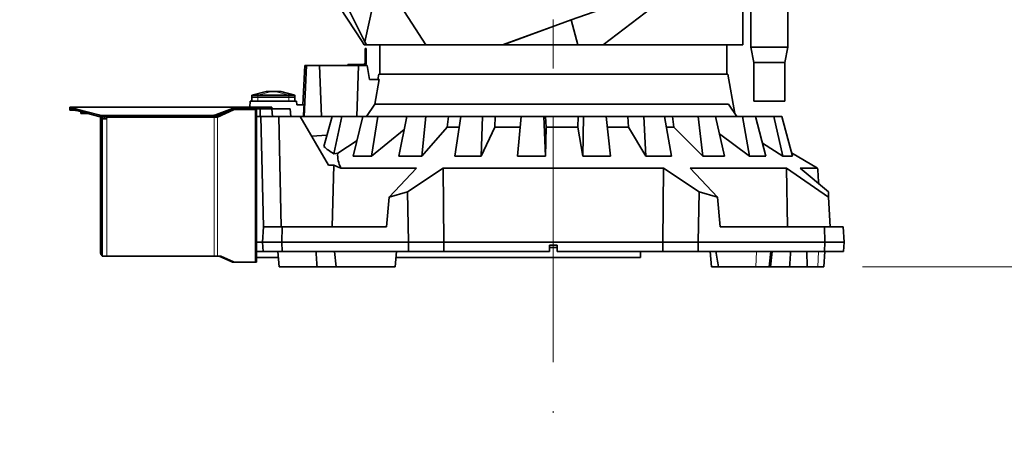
# Model space of a CAD drawing. Header units: millimetres. Extents: x 0 to 14900, y 0 to 10500.
# Tile 4 of 53: x 2740 to 4016, y 4889 to 5423. Entities that reach past the tile are written whole.
import ezdxf

# ---------------------------------------------------------------- set-up
doc = ezdxf.new("R2010")
doc.units = ezdxf.units.MM
doc.header["$LTSCALE"] = 25
doc.linetypes.add('CENTERX2', pattern=[20.32, 12.7, -2.54, 2.54, -2.54])
doc.styles.add('SLDTEXTSTYLE0', font='TXT', dxfattribs={"width": 0.605})
doc.dimstyles.new('SLDDIMSTYLE0', dxfattribs={"dimtxt": 87.5, "dimasz": 87.5, "dimexe": 0, "dimexo": 0.0625, "dimgap": 21.875, "dimtad": 1, "dimdec": 0, "dimrnd": 1e-09, "dimzin": 12, "dimdsep": 46, "dimtxsty": 'SLDTEXTSTYLE0', "dimsah": 1, "dimcen": 0.09, "dimadec": 0, "dimazin": 3, "dimtfac": 1, "dimtmove": 0, "dimatfit": 0, "dimfxl": 1, "dimfrac": 2, "dimtolj": 1, "dimtzin": 12, "dimarcsym": 0})
doc.dimstyles.new('SLDDIMSTYLE1', dxfattribs={"dimtxt": 87.5, "dimasz": 87.5, "dimexe": 0, "dimexo": 0.0625, "dimgap": 21.875, "dimtad": 1, "dimdec": 0, "dimrnd": 1e-09, "dimzin": 12, "dimdsep": 46, "dimtxsty": 'SLDTEXTSTYLE0', "dimsah": 1, "dimcen": 0.09, "dimadec": 0, "dimazin": 3, "dimtfac": 1, "dimtofl": 0, "dimtmove": 0, "dimatfit": 3, "dimfxl": 1, "dimfrac": 2, "dimtolj": 1, "dimtzin": 12, "dimarcsym": 0})

# ---------------------------------------------------------------- blocks, each defined once
blk = doc.blocks.new('_D')
at = {"color": 7, "linetype": 'Continuous', "lineweight": 0}
for p, q in [((6799.1, 5102.6), (6799.1, 5252.6)), ((3832.6, 5102.6), (6836.6, 5102.6)), ((6799.1, 4794.9), (6799.1, 5102.6)), ((5076.8, 4794.9), (6836.6, 4794.9)), ((6799.1, 4794.9), (6799.1, 4644.9))]:
    blk.add_line(p, q, dxfattribs=at)
at = {"color": 7, "linetype": 'Continuous', "lineweight": 18}
for points in [[(6799.1, 5102.6), (6811.6, 5190.1), (6786.6, 5190.1)], [(6799.1, 4794.9), (6786.6, 4707.4), (6811.6, 4707.4)]]:
    blk.add_solid(points, dxfattribs=at)
at = {"color": 7, "linetype": 'Continuous', "lineweight": 18, "insert": (6686.3, 4848.5), "char_height": 87.5, "attachment_point": 1, "rotation": 90, "style": 'SLDTEXTSTYLE0'}
blk.add_mtext('308', dxfattribs=at)
blk = doc.blocks.new('_D_1')
at = {"color": 7, "linetype": 'Continuous', "lineweight": 0}
for p, q in [((3801.7, 8361.9), (6836.6, 8361.9)), ((6799.1, 8361.9), (6799.1, 5102.6)), ((3832.6, 5102.6), (6836.6, 5102.6))]:
    blk.add_line(p, q, dxfattribs=at)
at = {"color": 7, "linetype": 'Continuous', "lineweight": 18}
for points in [[(6799.1, 8361.9), (6786.6, 8274.4), (6811.6, 8274.4)], [(6799.1, 5102.6), (6811.6, 5190.1), (6786.6, 5190.1)]]:
    blk.add_solid(points, dxfattribs=at)
at = {"color": 7, "linetype": 'Continuous', "lineweight": 18, "insert": (6686.3, 6598.6), "char_height": 87.5, "attachment_point": 1, "rotation": 90, "style": 'SLDTEXTSTYLE0'}
blk.add_mtext('3259', dxfattribs=at)
blk = doc.blocks.new('_D_2')
at = {"color": 7, "linetype": 'Continuous', "lineweight": 0}
for p, q in [((2150.2, 5832.6), (2150.2, 4320.1)), ((3431.7, 4863.1), (3431.7, 4320.1)), ((2150.2, 4357.6), (3431.7, 4357.6))]:
    blk.add_line(p, q, dxfattribs=at)
at = {"color": 7, "linetype": 'Continuous', "lineweight": 18}
for points in [[(2150.2, 4357.6), (2237.7, 4345.1), (2237.7, 4370.1)], [(3431.7, 4357.6), (3344.2, 4370.1), (3344.2, 4345.1)]]:
    blk.add_solid(points, dxfattribs=at)
at = {"color": 7, "linetype": 'Continuous', "lineweight": 18, "insert": (2657.3, 4470.4), "char_height": 87.5, "attachment_point": 1, "style": 'SLDTEXTSTYLE0'}
blk.add_mtext('1281', dxfattribs=at)
blk = doc.blocks.new('_D_3')
at = {"color": 7, "linetype": 'Continuous', "lineweight": 0}
for p, q in [((1392.3, 6373.6), (1392.3, 4047.6)), ((3431.7, 4863.1), (3431.7, 4047.6)), ((1392.3, 4085.1), (3431.7, 4085.1))]:
    blk.add_line(p, q, dxfattribs=at)
at = {"color": 7, "linetype": 'Continuous', "lineweight": 18}
for points in [[(1392.3, 4085.1), (1479.8, 4072.6), (1479.8, 4097.6)], [(3431.7, 4085.1), (3344.2, 4097.6), (3344.2, 4072.6)]]:
    blk.add_solid(points, dxfattribs=at)
at = {"color": 7, "linetype": 'Continuous', "lineweight": 18, "insert": (2278.3, 4197.9), "char_height": 87.5, "attachment_point": 1, "style": 'SLDTEXTSTYLE0'}
blk.add_mtext('2039', dxfattribs=at)
blk = doc.blocks.new('_D_4')
at = {"color": 7, "linetype": 'Continuous', "lineweight": 0}
for p, q in [((4389.8, 5832.6), (4389.8, 4320.1)), ((3431.7, 4863.1), (3431.7, 4320.1)), ((4389.8, 4357.6), (3431.7, 4357.6))]:
    blk.add_line(p, q, dxfattribs=at)
at = {"color": 7, "linetype": 'Continuous', "lineweight": 18}
for points in [[(3431.7, 4357.6), (3519.2, 4345.1), (3519.2, 4370.1)], [(4389.8, 4357.6), (4302.3, 4370.1), (4302.3, 4345.1)]]:
    blk.add_solid(points, dxfattribs=at)
at = {"color": 7, "linetype": 'Continuous', "lineweight": 18, "insert": (3810.5, 4470.4), "char_height": 87.5, "attachment_point": 1, "style": 'SLDTEXTSTYLE0'}
blk.add_mtext('958', dxfattribs=at)
blk = doc.blocks.new('_D_5')
at = {"color": 7, "linetype": 'Continuous', "lineweight": 0}
for p, q in [((6226.1, 5944.2), (6226.1, 4065.5)), ((3431.7, 4863.1), (3431.7, 4065.5)), ((6226.1, 4103), (3431.7, 4103))]:
    blk.add_line(p, q, dxfattribs=at)
at = {"color": 7, "linetype": 'Continuous', "lineweight": 18}
for points in [[(3431.7, 4103), (3519.2, 4090.5), (3519.2, 4115.5)], [(6226.1, 4103), (6138.6, 4115.5), (6138.6, 4090.5)]]:
    blk.add_solid(points, dxfattribs=at)
at = {"color": 7, "linetype": 'Continuous', "lineweight": 18, "insert": (4695.2, 4215.8), "char_height": 87.5, "attachment_point": 1, "style": 'SLDTEXTSTYLE0'}
blk.add_mtext('2794', dxfattribs=at)

msp = doc.modelspace()

# ---------------------------------------------------------------- linework, layer by layer
at = {"color": 7, "linetype": 'CENTERX2', "lineweight": 18}
msp.add_line((3431.6946825, 5804.4767797), (3431.6946825, 4913.097725), dxfattribs=at)
at = {"color": 7, "linetype": 'Continuous', "lineweight": 35}
for p, q in [((3122.3590288, 5489.1985876), (3183.7613984, 5394.6472299)), ((3611.1303363, 5478.0767858), (3454.9086505, 5422.7955588)), ((3496.1190607, 5390.6472299), (3611.1303363, 5478.0767858)), ((3677.1946825, 5463.6472299), (3677.1946825, 5390.6472299)), ((3687.6946825, 5454.9143456), (3687.6946825, 5387.6472299)), ((3735.6946825, 5387.6472299), (3735.6946825, 5454.9143456)), ((3163.9336247, 5441.0447342), (3187.2093984, 5394.4190147)), ((3197.826606, 5441.5112675), (3187.2093984, 5394.4190147)), ((3266.5271812, 5390.6472299), (3230.160356, 5446.6472299)), ((3456.2403247, 5423.4960946), (3365.9888106, 5390.6472299)), ((3454.9086505, 5422.7955588), (3366.5818427, 5390.6472299)), ((3463.5762651, 5390.6472299), (3454.9086505, 5422.7955588)), ((3183.7613984, 5394.6472299), (3184.0113549, 5394.6472299)), ((3186.6089852, 5390.6472299), (3184.0113549, 5394.6472299)), ((3186.3984331, 5390.6472299), (3186.3984331, 5390.9714518)), ((3186.3984331, 5390.6472299), (3186.6089852, 5390.6472299)), ((3186.6089852, 5390.6472299), (3189.6588241, 5390.6472299)), ((3187.2093984, 5394.4190147), (3189.6588241, 5390.6472299)), ((3189.6588241, 5390.6472299), (3266.5271812, 5390.6472299)), ((3206.6946825, 5390.6472299), (3206.6946825, 5352.6472299)), ((3206.7081853, 5390.4646902), (3206.7081853, 5390.6472299)), ((3206.8925752, 5390.6472299), (3206.7081853, 5390.4646902)), ((3214.8595838, 5390.4646902), (3206.7081853, 5390.4646902)), ((3214.8595838, 5390.4646902), (3214.8595838, 5390.6472299)), ((3224.777564, 5390.4646902), (3224.777564, 5390.6472299)), ((3224.971111, 5390.6472299), (3224.777564, 5390.4646902)), ((3254.3502113, 5390.4646902), (3224.777564, 5390.4646902)), ((3254.3502113, 5390.4646902), (3254.3502113, 5390.6472299)), ((3365.9888106, 5390.6472299), (3266.5271812, 5390.6472299)), ((3274.3481983, 5390.4646902), (3274.3481983, 5390.6472299)), ((3274.5214366, 5390.6472299), (3274.3481983, 5390.4646902)), ((3320.839927, 5390.4646902), (3274.3481983, 5390.4646902)), ((3320.839927, 5390.4646902), (3320.839927, 5390.6472299)), ((3347.8734085, 5390.4646902), (3347.8734085, 5390.6472299)), ((3347.9999641, 5390.6472299), (3347.8734085, 5390.4646902)), ((3404.2062743, 5390.4646902), (3347.8734085, 5390.4646902)), ((3366.5818427, 5390.6472299), (3365.9888106, 5390.6472299)), ((3366.5818427, 5390.6472299), (3463.5762651, 5390.6472299)), ((3404.2062743, 5390.4646902), (3404.1665656, 5390.6472299)), ((3404.2062743, 5390.4646902), (3404.2062743, 5390.6472299)), ((3434.1596479, 5390.4646902), (3434.1596479, 5390.6472299)), ((3434.2202538, 5390.6472299), (3434.1596479, 5390.4646902)), ((3491.7574826, 5390.4646902), (3434.1596479, 5390.4646902)), ((3463.5762651, 5390.6472299), (3496.1190607, 5390.6472299)), ((3491.7574826, 5390.4646902), (3491.6480908, 5390.6472299)), ((3491.7574826, 5390.4646902), (3491.7574826, 5390.6472299)), ((3677.1946825, 5390.6472299), (3496.1190607, 5390.6472299)), ((3520.0706186, 5390.4646902), (3520.0706186, 5390.6472299)), ((3570.164674, 5390.4646902), (3520.0706186, 5390.4646902)), ((3570.164674, 5390.4646902), (3570.164674, 5390.6472299)), ((3592.5271541, 5390.4646902), (3592.5271541, 5390.6472299)), ((3627.4910645, 5390.4646902), (3592.5271541, 5390.4646902)), ((3627.4910645, 5390.4646902), (3627.4910645, 5390.6472299)), ((3640.4984038, 5390.4646902), (3640.4984038, 5390.6472299)), ((3655.0092307, 5390.4646902), (3640.4984038, 5390.4646902)), ((3655.0092307, 5390.4646902), (3655.0092307, 5390.6472299)), ((3656.6946825, 5352.6472299), (3656.6946825, 5390.6472299)), ((3687.6946825, 5387.6472299), (3691.6946825, 5367.6472299)), ((3735.6946825, 5387.6472299), (3687.6946825, 5387.6472299)), ((3731.6946825, 5367.6472299), (3735.6946825, 5387.6472299)), ((3187.6946825, 5385.6472299), (3189.1946825, 5385.6472299)), ((3187.6946825, 5383.1472299), (3187.6946825, 5385.6472299)), ((3189.1946825, 5383.1472299), (3187.6946825, 5383.1472299)), ((3187.6946825, 5367.1472299), (3187.6946825, 5383.1472299)), ((3189.1946825, 5385.6472299), (3189.1946825, 5383.1472299)), ((3189.1946825, 5367.1472299), (3189.1946825, 5383.1472299)), ((3109.6946825, 5363.6472299), (3107.0218858, 5312.6472299)), ((3108.6956306, 5297.6472299), (3111.7678009, 5363.6472299)), ((3109.6946825, 5363.6472299), (3111.7678009, 5363.6472299)), ((3111.7678009, 5363.6472299), (3128.6621477, 5363.6472299)), ((3131.3208656, 5297.6472299), (3128.6621477, 5363.6472299)), ((3128.6621477, 5363.6472299), (3178.9205378, 5363.6472299)), ((3165.1946825, 5363.6472299), (3165.1946825, 5365.1472299)), ((3165.1946825, 5365.1472299), (3169.1946825, 5365.1472299)), ((3169.1946825, 5365.1472299), (3169.1946825, 5363.6472299)), ((3169.1946825, 5365.1472299), (3185.6946825, 5365.1472299)), ((3177.073316, 5297.6472299), (3178.9205378, 5363.6472299)), ((3178.9205378, 5363.6472299), (3190.2055483, 5363.6472299)), ((3193.4701367, 5345.6472299), (3190.2055483, 5363.6472299)), ((3691.6946825, 5367.6472299), (3691.6946825, 5317.6472299)), ((3731.6946825, 5367.6472299), (3691.6946825, 5367.6472299)), ((3731.6946825, 5317.6472299), (3731.6946825, 5367.6472299)), ((3205.3926665, 5352.6472299), (3204.1583776, 5345.6472299)), ((3205.3926665, 5352.6472299), (3657.9966986, 5352.6472299)), ((3667.0259079, 5301.4400392), (3657.9966986, 5352.6472299)), ((3205.8475819, 5345.6472299), (3193.4701367, 5345.6472299)), ((3205.8475819, 5345.6472299), (3200.4130317, 5313.4041539)), ((3059.1946825, 5330.1472299), (3040.6946825, 5325.1472299)), ((3040.6946825, 5325.1472299), (3048.6946825, 5325.1472299)), ((3040.6946825, 5325.1472299), (3040.6946825, 5322.6472299)), ((3048.6946825, 5325.1472299), (3088.6946825, 5325.1472299)), ((3059.1946842, 5330.1472299), (3059.4473188, 5330.1472299)), ((3059.4473188, 5330.1472299), (3066.5183866, 5330.1472299)), ((3066.5183866, 5330.1472299), (3070.8709784, 5330.1472299)), ((3070.8709784, 5330.1472299), (3077.9420463, 5330.1472299)), ((3077.9420463, 5330.1472299), (3078.1946825, 5330.1472299)), ((3096.6946825, 5325.1472299), (3078.1946825, 5330.1472299)), ((3088.6946825, 5325.1472299), (3096.6946825, 5325.1472299)), ((3096.6946825, 5325.1472299), (3096.6946825, 5322.6472299)), ((3038.135268, 5309.6472299), (3038.6946825, 5317.6472299)), ((3098.6946825, 5317.6472299), (3038.6946825, 5317.6472299)), ((3040.6846825, 5317.6472299), (3040.6846825, 5322.6472299)), ((3040.6846825, 5322.6472299), (3048.6846825, 5322.6472299)), ((3048.6846825, 5322.6472299), (3088.7046825, 5322.6472299)), ((3088.7046825, 5322.6472299), (3096.7046825, 5322.6472299)), ((3096.7046825, 5322.6472299), (3096.7046825, 5317.6472299)), ((3099.0443166, 5312.6472299), (3098.6946825, 5317.6472299)), ((3108.4435036, 5312.6472299), (3099.0443166, 5312.6472299)), ((3189.562952, 5297.6472299), (3200.4130317, 5313.4041539)), ((3200.4130317, 5313.4041539), (3658.6247798, 5313.4041539)), ((3658.6247798, 5313.4041539), (3669.6891954, 5297.6472299)), ((3731.6946825, 5317.6472299), (3691.6946825, 5317.6472299)), ((2804.6946825, 5307.6472299), (2804.6946825, 5309.6472299)), ((2804.6946825, 5309.6472299), (2807.502679, 5309.6472299)), ((2807.502679, 5307.6472299), (2804.6946825, 5307.6472299)), ((2804.6946825, 5305.6472299), (2804.6946825, 5307.6472299)), ((2812.4549419, 5305.6472299), (2804.6946825, 5305.6472299)), ((2807.502679, 5309.6472299), (2808.35157, 5309.272461)), ((2807.502679, 5309.6472299), (3019.6946825, 5309.6472299)), ((2807.502679, 5309.6472299), (2807.502679, 5307.6472299)), ((2807.502679, 5307.6472299), (2808.35157, 5307.4598455)), ((2808.35157, 5307.4598455), (2808.35157, 5309.272461)), ((2814.0947037, 5306.9769576), (2842.2626554, 5299.5367758)), ((2814.0947037, 5305.164342), (2842.2626554, 5297.7241603)), ((2819.1696825, 5303.8238553), (2819.1696825, 5301.5672299)), ((2827.7130915, 5301.5672299), (2819.1696825, 5301.5672299)), ((2847.5626448, 5298.8943889), (2988.2529331, 5298.8943889)), ((3008.1511126, 5303.2257861), (2994.1958875, 5296.6472299)), ((2994.9683624, 5299.9891154), (3019.2054565, 5309.272461)), ((2994.9683624, 5298.1764998), (3019.2054565, 5307.4598455)), ((3016.9861155, 5306.3906464), (2996.3172078, 5296.6472299)), ((3017.0838679, 5306.6472299), (3018.1041494, 5306.6472299)), ((3044.9360029, 5306.6472299), (3018.1041494, 5306.6472299)), ((3019.2054565, 5307.4598455), (3019.2054565, 5309.272461)), ((3019.2054565, 5307.4598455), (3019.6946825, 5307.6472299)), ((3019.6946825, 5309.6472299), (3019.6946825, 5307.6472299)), ((3019.6946825, 5309.6472299), (3053.7657503, 5309.6472299)), ((3019.6946825, 5307.6472299), (3053.7657503, 5307.6472299)), ((3043.6933622, 5307.6472299), (3043.6933622, 5306.6472299)), ((3044.9360029, 5306.6472299), (3046.6933622, 5306.6472299)), ((3046.6719191, 5307.6472299), (3046.6719191, 5306.6472299)), ((3046.6933622, 5307.6472299), (3046.6933622, 5306.6472299)), ((3046.6933622, 5306.6472299), (3046.6933622, 5108.6472299)), ((3046.6946825, 5297.6472299), (3046.6946825, 5134.6472299)), ((3046.6946825, 5297.6472299), (3052.6946825, 5297.6472299)), ((3051.6946825, 5307.6472299), (3051.6946825, 5297.6472299)), ((3052.6946825, 5297.6472299), (3055.7989284, 5154.6472299)), ((3075.6823314, 5297.6472299), (3052.6946825, 5297.6472299)), ((3053.7657503, 5309.6472299), (3056.6946825, 5309.6472299)), ((3056.6946825, 5307.6472299), (3053.7657503, 5307.6472299)), ((3056.6946825, 5309.6472299), (3056.6946825, 5307.6472299)), ((3056.6946825, 5309.6472299), (3059.6236147, 5309.6472299)), ((3059.6236147, 5307.6472299), (3056.6946825, 5307.6472299)), ((3059.6236147, 5309.6472299), (3063.7657503, 5309.6472299)), ((3059.6236147, 5307.6472299), (3063.7657503, 5307.6472299)), ((3063.7657503, 5309.6472299), (3066.6946825, 5309.6472299)), ((3066.6946825, 5307.6472299), (3063.7657503, 5307.6472299)), ((3066.6946825, 5309.6472299), (3066.6946825, 5307.6472299)), ((3067.5695692, 5297.6472299), (3066.6946825, 5307.6472299)), ((3090.6946825, 5307.6472299), (3066.6946825, 5307.6472299)), ((3078.7865773, 5154.6472299), (3075.6823314, 5297.6472299)), ((3103.6105169, 5297.6472299), (3075.6823314, 5297.6472299)), ((3091.5695692, 5297.6472299), (3090.6946825, 5307.6472299)), ((3140.169337, 5234.3254961), (3103.6105169, 5297.6472299)), ((3103.6105169, 5297.6472299), (3144.7771263, 5297.6472299)), ((3144.7771263, 5297.6472299), (3134.3282441, 5258.6132961)), ((3157.3485149, 5297.6472299), (3144.7771263, 5297.6472299)), ((3147.0285332, 5249.093397), (3157.3485149, 5297.6472299)), ((3157.3485149, 5297.6472299), (3184.9340617, 5297.6472299)), ((3184.9340617, 5297.6472299), (3172.2991728, 5246.0417108)), ((3204.0547046, 5297.6472299), (3184.9340617, 5297.6472299)), ((3195.7448755, 5246.0417108), (3204.0547046, 5297.6472299)), ((3204.0547046, 5297.6472299), (3241.9073257, 5297.6472299)), ((3241.9073257, 5297.6472299), (3231.3102652, 5246.0417108)), ((3266.2741826, 5297.6472299), (3241.9073257, 5297.6472299)), ((3261.1888675, 5246.0417108), (3266.2741826, 5297.6472299)), ((3266.2741826, 5297.6472299), (3295.622981, 5297.6472299)), ((3294.2383865, 5283.6074094), (3295.622981, 5297.6472299)), ((3295.622981, 5297.6472299), (3311.8111981, 5297.6472299)), ((3311.8142844, 5297.6472299), (3303.9772245, 5246.0417108)), ((3339.7667943, 5297.6472299), (3311.8142844, 5297.6472299)), ((3338.2525489, 5246.0417108), (3339.7667943, 5297.6472299)), ((3339.7667943, 5297.6472299), (3356.0765809, 5297.6472299)), ((3355.6640137, 5283.6074094), (3356.0765809, 5297.6472299)), ((3356.0765809, 5297.6472299), (3389.8738841, 5297.6472299)), ((3389.8908941, 5297.6472299), (3385.3479175, 5246.0417108)), ((3419.5241396, 5297.6472299), (3389.8908941, 5297.6472299)), ((3421.6841573, 5246.0417108), (3419.5241396, 5297.6472299)), ((3419.5241396, 5297.6472299), (3421.6834295, 5297.6472299)), ((3422.2710053, 5283.6074094), (3421.6834295, 5297.6472299)), ((3421.6834295, 5297.6472299), (3463.8754196, 5297.6472299)), ((3463.6201298, 5283.6074094), (3463.8754196, 5297.6472299)), ((3463.8754196, 5297.6472299), (3470.8163629, 5297.6472299)), ((3470.8163629, 5297.6472299), (3469.8770659, 5246.0417108)), ((3500.1108874, 5297.6472299), (3470.8163629, 5297.6472299)), ((3505.7979665, 5246.0417108), (3500.1108874, 5297.6472299)), ((3500.1108874, 5297.6472299), (3528.2500799, 5297.6472299)), ((3528.9931354, 5283.6074094), (3528.2500799, 5297.6472299)), ((3528.2500799, 5297.6472299), (3549.0757539, 5297.6472299)), ((3549.0757539, 5297.6472299), (3551.804148, 5246.0417108)), ((3576.0351838, 5297.6472299), (3549.0757539, 5297.6472299)), ((3584.8617593, 5246.0417108), (3576.0351838, 5297.6472299)), ((3576.1304723, 5297.6472299), (3586.0446495, 5297.6472299)), ((3587.7354122, 5283.6074094), (3586.0446495, 5297.6472299)), ((3586.0446495, 5297.6472299), (3619.3358188, 5297.6472299)), ((3619.3358188, 5297.6472299), (3625.5459686, 5246.0417108)), ((3642.1229136, 5297.6472299), (3619.3358188, 5297.6472299)), ((3653.487469, 5246.0417108), (3642.1229136, 5297.6472299)), ((3642.1229136, 5297.6472299), (3676.8084504, 5297.6472299)), ((3676.8084504, 5297.6472299), (3686.0771443, 5246.0417108)), ((3693.8703072, 5297.6472299), (3676.8084504, 5297.6472299)), ((3706.9983668, 5246.0417108), (3693.8703072, 5297.6472299)), ((3693.8703072, 5297.6472299), (3717.5769837, 5297.6472299)), ((3717.5769837, 5297.6472299), (3729.2725756, 5246.0417108)), ((3727.7508653, 5297.6472299), (3717.5769837, 5297.6472299)), ((3741.7477735, 5246.0417108), (3727.7508653, 5297.6472299)), ((2844.6946825, 5296.7513911), (2844.6946825, 5297.2593085)), ((2844.6946825, 5296.7513911), (2844.6946825, 5120.6472299)), ((2846.6946825, 5297.0977226), (2846.6946825, 5296.7513911)), ((2846.6946825, 5296.7513911), (2846.6946825, 5120.6472299)), ((2846.6946825, 5294.6472299), (2851.6946825, 5294.6472299)), ((2847.5626448, 5297.0817733), (2988.2529331, 5297.0817733)), ((2849.6946825, 5297.0817733), (2849.6946825, 5294.6472299)), ((2992.0745671, 5296.6472299), (2853.6946825, 5296.6472299)), ((2992.0745671, 5296.6472299), (2996.3172078, 5296.6472299)), ((3138.301043, 5273.454498), (3118.3377395, 5272.1389322)), ((3238.3955703, 5280.5456989), (3195.7448755, 5246.0417108)), ((3294.2383865, 5283.6074094), (3261.1888675, 5246.0417108)), ((3309.620072, 5283.6074094), (3294.2383865, 5283.6074094)), ((3355.6640137, 5283.6074094), (3338.2525489, 5246.0417108)), ((3388.6262254, 5283.6074094), (3355.6640137, 5283.6074094)), ((3422.2710053, 5283.6074094), (3421.6841573, 5246.0417108)), ((3463.6201298, 5283.6074094), (3422.2710053, 5283.6074094)), ((3469.8770659, 5246.0417108), (3463.6201298, 5283.6074094)), ((3528.9931354, 5283.6074094), (3501.7055484, 5283.6074094)), ((3551.804148, 5246.0417108), (3528.9931354, 5283.6074094)), ((3587.7354122, 5283.6074094), (3578.5328173, 5283.6074094)), ((3625.5459686, 5246.0417108), (3587.7354122, 5283.6074094)), ((3686.0771443, 5246.0417108), (3647.0622867, 5275.2179394)), ((3177.3221667, 5266.5574594), (3152.1735964, 5249.8830103)), ((3729.2725756, 5246.0417108), (3702.7133974, 5262.8856373)), ((3152.1735964, 5249.8830103), (3147.0285332, 5249.093397)), ((3740.527782, 5250.5397252), (3774.3200098, 5230.7375589)), ((3140.169337, 5234.3254961), (3147.218006, 5234.3254961)), ((3145.0829212, 5154.6472299), (3147.218006, 5234.3254961)), ((3172.2991728, 5246.0417108), (3195.7448755, 5246.0417108)), ((3231.3102652, 5246.0417108), (3261.1888675, 5246.0417108)), ((3303.9772245, 5246.0417108), (3338.2525489, 5246.0417108)), ((3385.3479175, 5246.0417108), (3421.6841573, 5246.0417108)), ((3469.8770659, 5246.0417108), (3505.7979665, 5246.0417108)), ((3551.804148, 5246.0417108), (3584.8617593, 5246.0417108)), ((3625.5459686, 5246.0417108), (3653.487469, 5246.0417108)), ((3686.0771443, 5246.0417108), (3706.9983668, 5246.0417108)), ((3729.2725756, 5246.0417108), (3741.7477735, 5246.0417108)), ((3156.388861, 5230.7375589), (3254.4078662, 5230.7375589)), ((3254.4078662, 5230.7375589), (3218.8969447, 5193.0819707)), ((3242.8187773, 5200.0384585), (3289.0332273, 5230.7375589)), ((3289.6947345, 5134.6472299), (3289.0332273, 5230.7375589)), ((3289.0332273, 5230.7375589), (3574.3561378, 5230.7375589)), ((3574.3561378, 5230.7375589), (3620.5705878, 5200.0384585)), ((3608.9814988, 5230.7375589), (3733.860457, 5230.7375589)), ((3644.4924203, 5193.0819707), (3608.9814988, 5230.7375589)), ((3733.860457, 5230.7375589), (3788.6322475, 5193.0819707)), ((3733.860457, 5230.7375589), (3735.2329366, 5154.6472299)), ((3751.6673059, 5230.7375589), (3774.3200098, 5230.7375589)), ((3788.2676734, 5200.0384585), (3751.6673059, 5230.7375589)), ((3218.8969447, 5193.0819707), (3242.8187773, 5200.0384585)), ((3242.8187773, 5200.0384585), (3243.9592644, 5134.6472299)), ((3620.5705878, 5200.0384585), (3619.4301006, 5134.6472299)), ((3620.5705878, 5200.0384585), (3644.4924203, 5193.0819707)), ((3788.6322475, 5193.0819707), (3788.2676734, 5200.0384585)), ((3218.8969447, 5193.0819707), (3215.3203766, 5154.6472299)), ((3644.4924203, 5193.0819707), (3648.0689885, 5154.6472299)), ((3788.6322475, 5193.0819707), (3790.6465269, 5154.6472299)), ((3054.6946825, 5134.6472299), (3055.7428381, 5154.6472299)), ((3055.7428381, 5154.6472299), (3080.1288428, 5154.6472299)), ((3080.1288428, 5154.6472299), (3079.6946825, 5134.6472299)), ((3080.1288428, 5154.6472299), (3215.3203766, 5154.6472299)), ((3648.0689885, 5154.6472299), (3783.2605223, 5154.6472299)), ((3783.6946825, 5134.6472299), (3783.2605223, 5154.6472299)), ((3783.2605223, 5154.6472299), (3807.6465269, 5154.6472299)), ((3807.6465269, 5154.6472299), (3808.6946825, 5134.6472299)), ((3054.6946825, 5134.6472299), (3046.6946825, 5134.6472299)), ((3046.6946825, 5134.6472299), (3046.6946825, 5122.6472299)), ((3079.6946825, 5134.6472299), (3054.6946825, 5134.6472299)), ((3055.3235759, 5122.6472299), (3054.6946825, 5134.6472299)), ((3079.6946825, 5134.6472299), (3243.9592644, 5134.6472299)), ((3079.6946825, 5134.6472299), (3079.9551787, 5122.6472299)), ((3243.9592644, 5134.6472299), (3243.7499726, 5122.6472299)), ((3243.9592644, 5134.6472299), (3289.6947345, 5134.6472299)), ((3289.6108957, 5122.6472299), (3289.6947345, 5134.6472299)), ((3289.6947345, 5134.6472299), (3573.6946306, 5134.6472299)), ((3573.6946306, 5134.6472299), (3619.4301006, 5134.6472299)), ((3573.6946306, 5134.6472299), (3573.7784693, 5122.6472299)), ((3619.4301006, 5134.6472299), (3783.6946825, 5134.6472299)), ((3619.4301006, 5134.6472299), (3619.6393924, 5122.6472299)), ((3783.4341864, 5122.6472299), (3783.6946825, 5134.6472299)), ((3808.6946825, 5134.6472299), (3783.6946825, 5134.6472299)), ((3808.6946825, 5134.6472299), (3808.0657892, 5122.6472299)), ((2846.7068045, 5120.4273638), (2846.7068045, 5117.1761578)), ((3046.6946825, 5122.6472299), (3055.3235759, 5122.6472299)), ((3079.9551787, 5122.6472299), (3055.3235759, 5122.6472299)), ((3074.3533464, 5122.6472299), (3076.1031197, 5102.6472299)), ((3243.7499726, 5122.6472299), (3079.9551787, 5122.6472299)), ((3148.1901109, 5122.6472299), (3149.9398842, 5102.6472299)), ((3226.4403376, 5102.6472299), (3228.1901109, 5122.6472299)), ((3289.6108957, 5122.6472299), (3243.7499726, 5122.6472299)), ((3289.6108957, 5122.6472299), (3426.6946825, 5122.6472299)), ((3426.6946825, 5130.6472299), (3436.6946825, 5130.6472299)), ((3426.6946825, 5130.6472299), (3426.6946825, 5122.6472299)), ((3436.6946825, 5127.6472299), (3426.6946825, 5127.6472299)), ((3436.6946825, 5122.6472299), (3436.6946825, 5130.6472299)), ((3436.6946825, 5122.6472299), (3573.7784693, 5122.6472299)), ((3544.6946825, 5122.6472299), (3544.6946825, 5114.5472299)), ((3619.6393924, 5122.6472299), (3573.7784693, 5122.6472299)), ((3783.4341864, 5122.6472299), (3619.6393924, 5122.6472299)), ((3635.1992541, 5122.6472299), (3636.9490274, 5102.6472299)), ((3711.6440926, 5102.6472299), (3713.551768, 5122.6472299)), ((3713.4494809, 5102.6472299), (3715.1992541, 5122.6472299)), ((3760.3975626, 5122.6472299), (3760.6486667, 5102.6472299)), ((3782.5948561, 5102.6472299), (3783.6430117, 5122.6472299)), ((3808.0657892, 5122.6472299), (3783.4341864, 5122.6472299)), ((2846.6946825, 5117.1831283), (2846.6946825, 5116.6472299)), ((2852.6946825, 5116.6472299), (2846.6946825, 5116.6472299)), ((2992.0745671, 5116.6472299), (2852.6946825, 5116.6472299)), ((2996.3172078, 5116.6472299), (2992.0745671, 5116.6472299)), ((3000.5598485, 5116.6472299), (2996.3172078, 5116.6472299)), ((2998.4385282, 5116.6472299), (3014.8647951, 5108.9038134)), ((3000.5598485, 5116.6472299), (3016.9861155, 5108.9038134)), ((3018.1041494, 5108.6472299), (3015.9828291, 5108.6472299)), ((3018.1041494, 5108.6472299), (3044.9360029, 5108.6472299)), ((3046.6933622, 5108.6472299), (3044.9360029, 5108.6472299)), ((3075.0620046, 5114.5472299), (3046.6933622, 5114.5472299)), ((3544.6946825, 5114.5472299), (3227.4814527, 5114.5472299)), ((3125.5236883, 5102.6472299), (3076.1031197, 5102.6472299)), ((3125.2686126, 5105.5377679), (3125.5215019, 5102.6472299)), ((3149.9398842, 5102.6472299), (3125.5215019, 5102.6472299)), ((3226.4403376, 5102.6472299), (3149.9398842, 5102.6472299)), ((3645.9848567, 5102.6472299), (3636.9490274, 5102.6472299)), ((3645.9848567, 5102.6472299), (3694.4202938, 5102.6472299)), ((3694.4202938, 5102.6472299), (3711.6440926, 5102.6472299)), ((3713.4494809, 5102.6472299), (3711.6440926, 5102.6472299)), ((3737.8678631, 5102.6472299), (3713.4494809, 5102.6472299)), ((3760.6486667, 5102.6472299), (3737.8656767, 5102.6472299)), ((3737.8678631, 5102.6472299), (3738.1207524, 5105.5377679)), ((3760.6486667, 5102.6472299), (3774.561492, 5102.6472299)), ((3774.561492, 5102.6472299), (3782.5948561, 5102.6472299))]:
    msp.add_line(p, q, dxfattribs=at)
at = {"color": 8, "linetype": 'Continuous', "lineweight": 18}
for p, q in [((3040.6946825, 5325.1472299), (3059.4473188, 5330.1472299)), ((3048.6946825, 5325.1472299), (3066.5183866, 5330.1472299)), ((3048.6946825, 5325.1472299), (3048.6946825, 5322.6472299)), ((3088.6946825, 5325.1472299), (3070.8709784, 5330.1472299)), ((3096.6946825, 5325.1472299), (3077.9420463, 5330.1472299)), ((3088.6946825, 5325.1472299), (3088.6946825, 5322.6472299)), ((3048.6846825, 5322.6472299), (3048.6846825, 5317.6472299)), ((3088.7046825, 5317.6472299), (3088.7046825, 5322.6472299)), ((2808.35157, 5309.272461), (3019.2054565, 5309.272461)), ((2814.0947037, 5306.9769576), (2814.0947037, 5305.164342)), ((2842.2626554, 5297.7241603), (2842.2626554, 5299.5367758)), ((2847.5626448, 5298.8943889), (2847.5626448, 5297.0817733)), ((2988.2529331, 5297.0817733), (2988.2529331, 5298.8943889)), ((2994.1958875, 5297.9090621), (2994.1958875, 5296.6472299)), ((2994.9683624, 5299.9891154), (2994.9683624, 5298.1764998)), ((3016.9861155, 5306.3906464), (3016.413976, 5306.3906464)), ((3042.8146825, 5307.6472299), (3042.8146825, 5306.6472299)), ((3044.9360029, 5306.6472299), (3044.9360029, 5108.6472299)), ((3053.7657503, 5307.6472299), (3053.7657503, 5309.6472299)), ((3059.6236147, 5309.6472299), (3059.6236147, 5307.6472299)), ((3063.7657503, 5307.6472299), (3063.7657503, 5309.6472299)), ((2846.6946825, 5296.7513911), (2844.6946825, 5296.7513911)), ((2852.6946825, 5297.0817733), (2852.6946825, 5295.6472299)), ((2852.6946825, 5295.6472299), (2852.6946825, 5116.6472299)), ((2992.0745671, 5297.4025627), (2992.0745671, 5296.6472299)), ((2992.0745671, 5296.6472299), (2992.0745671, 5116.6472299)), ((2996.3172078, 5296.6472299), (2996.3172078, 5116.6472299)), ((2846.6946825, 5120.6472299), (2844.6946825, 5120.6472299)), ((3694.4202938, 5102.6472299), (3695.0578124, 5122.6472299)), ((3774.561492, 5102.6472299), (3775.3934777, 5122.6472299)), ((3014.8647951, 5108.9038134), (3016.9861155, 5108.9038134))]:
    msp.add_line(p, q, dxfattribs=at)
at = {"color": 7, "linetype": 'Continuous', "lineweight": 35, "flags": 128}
msp.add_lwpolyline([(3574.3561378, 5230.7375589), (3574.0276007, 5182.6048275), (3573.6946306, 5134.6472299)], dxfattribs=at)
at = {"color": 7, "linetype": 'Continuous', "lineweight": 18}
for radius, start, end in [(1601.47, 107.4061649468, 202.5938050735), (638.11, 296.8231928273, 86.8234049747)]:
    msp.add_arc((3751.6946825, 5882.6472299), radius, start, end, dxfattribs=at)
at = {"color": 7, "linetype": 'Continuous', "lineweight": 35}
for centre, radius, start, end in [((3185.6946825, 5367.1472299), 3.5, 270, 0), ((3185.6946825, 5367.1472299), 2, 270, 0), ((2819.4753483, 5328.7709661), 22.4483885, 240.2955052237, 256.1317806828), ((2819.4753483, 5326.9583506), 22.4483885, 240.2955052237, 256.1317806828), ((2847.4281891, 5319.9699434), 21.0759834, 255.8127887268, 270.3655248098), ((2847.4281891, 5318.1573278), 21.0759834, 255.8127887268, 270.3655248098), ((2988.5490962, 5318.222364), 19.3302441, 269.1221238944, 289.3953193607), ((2988.5490962, 5316.4097485), 19.3302441, 269.1221238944, 289.3953193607), ((3018.1156032, 5304.0331755), 2.6140795, 90.2510462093, 115.5995446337), ((2853.6946825, 5295.6472299), 1, 90, 179.9999999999), ((2848.6946825, 5120.6472299), 4, 180, 240.2002947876), ((2848.6946825, 5120.6472299), 2, 179.9999999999, 186.3114570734), ((3015.9942829, 5111.2612843), 2.6140795, 244.4004553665, 269.7489537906), ((3018.1156032, 5111.2612843), 2.6140795, 244.4004553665, 269.7489537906)]:
    msp.add_arc(centre, radius, start, end, dxfattribs=at)
for centre, major_axis, ratio, start_param, end_param in [((3431.6946825, -1636.4197694), (0, 9851.1278738), 0.0462945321, 0.7877973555, 0.7899432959), ((3431.6946825, 5285.9650119), (312.2046157, 0), 0.2875955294, 3.4511355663, 3.5647583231), ((3431.6946825, 5246.9767194), (279.6594807, 0), 0.3303721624, 3.1101312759, 3.3182747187), ((3431.6946825, 5291.3678164), (347.118527, 0), 0.2867777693, 3.7517854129, 3.7964782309), ((3504.5855839, 1593.9668122), (-122.2521251, 6182.8560454), 0.0682328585, 5.3358578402, 5.339873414)]:
    msp.add_ellipse(centre, major_axis=major_axis, ratio=ratio, start_param=start_param, end_param=end_param, dxfattribs=at)
msp.add_open_spline([(3019.2054565, 5309.272461), (3019.2869942, 5309.3812067), (3019.4500695, 5309.5986981), (3019.6131449, 5309.6310526), (3019.6946825, 5309.6472299)], degree=3, dxfattribs=at)
for points, knots in [([(2852.6946825, 5295.6472299), (2852.6836343, 5295.5348343), (2852.6615376, 5295.3100398), (2852.489267, 5295.0105367), (2852.2364077, 5294.7849984), (2851.9551125, 5294.6645947), (2851.7698764, 5294.6522436), (2851.6946825, 5294.6472299)], [0, 0, 0, 0, 0.2140405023, 0.4280875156, 0.6418685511, 0.8546217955, 1, 1, 1, 1]), ([(3125.2738196, 5105.5382235), (3125.0669551, 5107.9059298), (3124.5690348, 5113.6049724), (3124.1091108, 5119.3115116), (3123.8402654, 5122.6472299)], [0, 0, 0, 0, 0.4154568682, 1, 1, 1, 1]), ([(3642.2872901, 5122.6472299), (3642.896107, 5119.3155439), (3644.1138228, 5112.6517226), (3645.3611507, 5105.9822107), (3645.9848567, 5102.6472299)], [0, 0, 0, 0, 0.4999662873, 1, 1, 1, 1]), ([(3738.1155455, 5105.5382235), (3738.3224099, 5107.9059298), (3738.8203303, 5113.6049724), (3739.2802542, 5119.3115116), (3739.5490996, 5122.6472299)], [0, 0, 0, 0, 0.4154568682, 1, 1, 1, 1])]:
    msp.add_open_spline(points, degree=3, knots=knots, dxfattribs=at)

# ---------------------------------------------------------------- dimensions: what is measured, and where the dimension line sits
at = {"color": 7, "linetype": 'Continuous', "lineweight": 18}
for p1, dimstyle, picture, middle in [((3751.6946825, 8361.9172299), 'SLDDIMSTYLE1', '_D_1', (6799.0800417, 6732.2822299)), ((5026.8129705, 4794.9164716), 'SLDDIMSTYLE0', '_D', (6799.0800417, 4948.7818507))]:
    dim = msp.add_linear_dim(base=(6799.0800417, 5102.6472299), p1=p1, p2=(3782.5948561, 5102.6472299), angle=90, dimstyle=dimstyle, dxfattribs=at)
    dim.commit()
    dim.dimension.update_dxf_attribs({"geometry": picture, "text_midpoint": middle, "dimtype": 160})
for base, p1, picture, middle in [((3431.6946825, 4085.1077092), (1392.3376826, 6423.5957254), '_D_3', (2412.0161826, 4085.1077092)), ((3431.6946825, 4102.9989281), (6226.1029705, 5994.2064716), '_D_5', (4828.8988265, 4102.9989281)), ((3431.6946825, 4357.6472299), (2150.2246825, 5882.6472299), '_D_2', (2790.9596825, 4357.6472299)), ((3431.6946825, 4357.6472299), (4389.8046825, 5882.6472299), '_D_4', (3910.7496825, 4357.6472299))]:
    dim = msp.add_linear_dim(base=base, p1=p1, p2=(3431.6946825, 4913.097725), dimstyle='SLDDIMSTYLE1', dxfattribs=at)
    dim.commit()
    dim.dimension.update_dxf_attribs({"geometry": picture, "text_midpoint": middle, "dimtype": 160})

doc.saveas('drawing.dxf')
